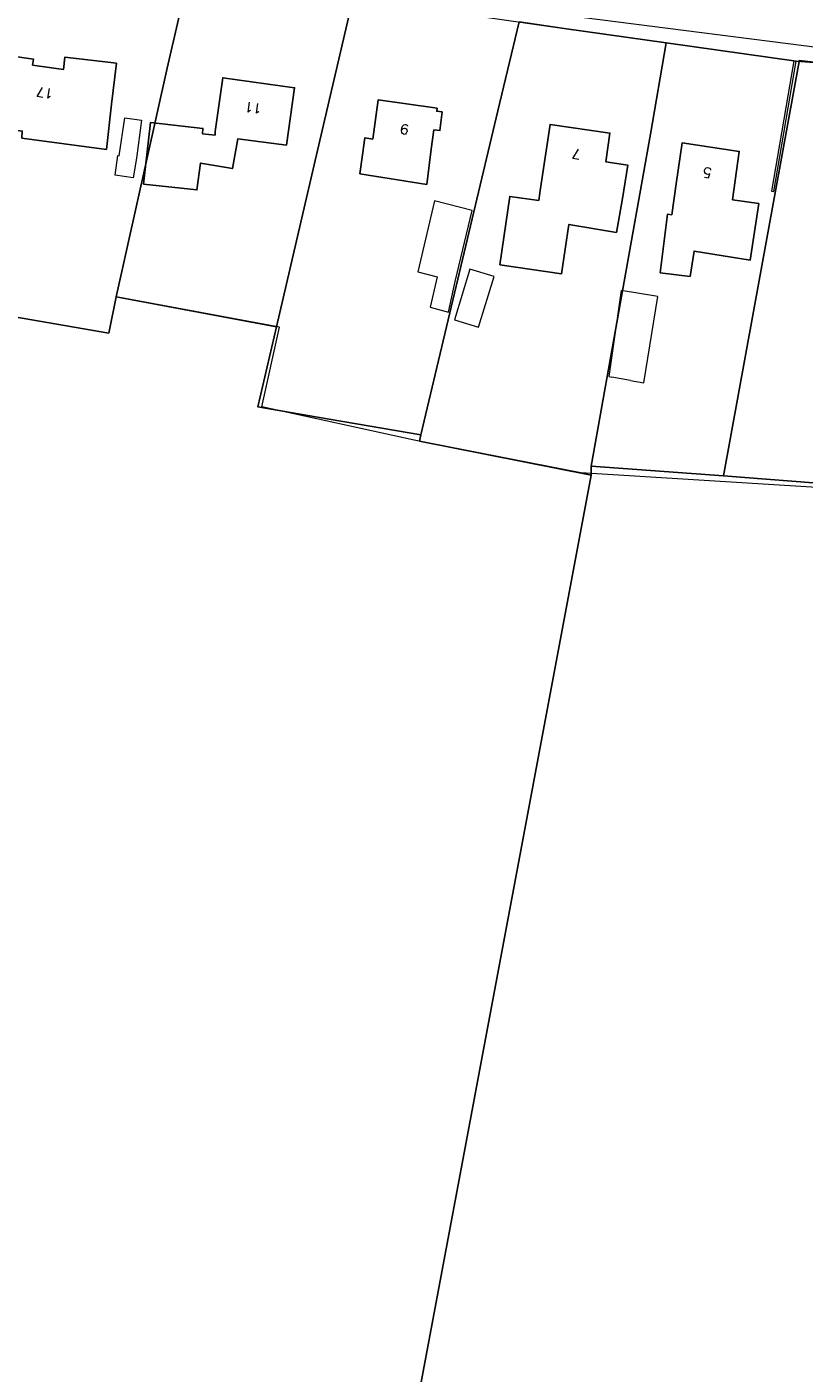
# Model space of a CAD drawing. Header units: metres. Extents: x 190798 to 192239, y 307689 to 310000.
# Tile 96 of 107: x 191965 to 192059, y 309305 to 309468. Entities that reach past the tile are written whole.
import ezdxf
from ezdxf.lldxf.tags import DXFTag

# ---------------------------------------------------------------- set-up
doc = ezdxf.new("R2010")
doc.units = ezdxf.units.M
doc.layers.add('PH-BEST-HUISNUMMERS', color=7, linetype='Continuous')
doc.layers.add('PH-BEST-KADASTRALE-GRENS', color=150, linetype='KG-KADASTRAAL-SO')
doc.layers.add('PH-BEST-KANTVERHARDING', color=253, linetype='Continuous', lineweight=9)
doc.styles.add('ROMANS', font='romans.shx')
doc.styles.get("Standard").update_dxf_attribs({"font": 'arial.ttf'})
tags = doc.linetypes.add('KG-KADASTRAAL-SO', pattern='A,5.5,-2,["K",Standard,S=1.8,R=0,X=0,Y=-0.9],-2,5.5,-2,[5,NLCS.SHX,S=0.75,R=0,X=0,Y=0],-2', length=19).pattern_tags.tags
tags[6] = DXFTag(74, 10)

msp = doc.modelspace()

# ---------------------------------------------------------------- linework, layer by layer
at = {"layer": 'PH-BEST-KADASTRALE-GRENS'}
for p, q in [((192004.27, 309471.1), (192000, 309452.7)), ((192024.45, 309468.29), (192029.89, 309467.5)), ((192029.89, 309467.5), (192042.27, 309465.75)), ((192058.38, 309463.5), (192058.4, 309463.61)), ((192058.4, 309463.61), (192075.54, 309461.65)), ((191974.41, 309452.84), (191975.05, 309458.32)), ((191987.59, 309455.03), (191987.58, 309454.56)), ((192000, 309452.7), (191995.05, 309431.35)), ((192005.44, 309452.18), (192005.13, 309449.89)), ((192013.24, 309448.59), (192013.79, 309452.89)), ((192005.13, 309449.89), (192013.24, 309448.59)), ((192043.47, 309448.67), (192042.96, 309444.91)), ((192026.98, 309447.86), (192026.82, 309446.63)), ((192036.26, 309442.76), (192036.98, 309446.9)), ((191974.71, 309430.55), (191975.62, 309434.97)), ((191975.62, 309434.97), (191995.05, 309431.35)), ((192012.53, 309418.25), (192000, 309420.39)), ((192012.35, 309417.46), (192012.53, 309418.25)), ((192012.35, 309417.46), (192033.17, 309413.37)), ((192033.17, 309413.37), (192033.18, 309414.45)), ((192033.18, 309414.45), (192049.21, 309413.26)), ((192011.46, 309297.63), (192033.17, 309413.37)), ((192049.21, 309413.26), (192067.26, 309411.85))]:
    msp.add_line(p, q, dxfattribs=at)
at = {"layer": 'PH-BEST-KADASTRALE-GRENS', "ltscale": 0.2, "flags": 128}
for points in [[(191975.62, 309434.97), (191981.78, 309462.68), (191984.52, 309474.6)], [(192012.53, 309418.25), (192021.85, 309457.5), (192024.45, 309468.29)], [(192033.18, 309414.45), (192040.38, 309454.7), (192042.27, 309465.75)], [(192042.27, 309465.75), (192058.03, 309463.52), (192058.38, 309463.5)], [(191951.98, 309457.71), (191952.64, 309462.66), (191957.38, 309462.04), (191957.5, 309462.91), (191962.23, 309462.26), (191962.5, 309464.23), (191965.57, 309463.8), (191965.47, 309463.06), (191969.2, 309462.52), (191969.37, 309464.02), (191975.63, 309463.29), (191975.05, 309458.32)], [(192049.21, 309413.26), (192056.32, 309452.23), (192058.38, 309463.5)], [(191987.59, 309455.03), (191988.51, 309461.53), (191997.23, 309460.31), (191996.25, 309453.37)], [(192005.44, 309452.18), (192005.72, 309454.23), (192006.7, 309454.09), (192007.37, 309458.86), (192014.5, 309457.83), (192014.45, 309457.47), (192015.1, 309457.38), (192014.84, 309455.13), (192014.12, 309455.21), (192013.79, 309452.89)], [(191951.68, 309454.64), (191956.54, 309453.95), (191956.86, 309456.09), (191964.22, 309455.06), (191964.18, 309454.21), (191974.41, 309452.84)], [(191987.58, 309454.56), (191986.07, 309454.73), (191986.12, 309455.39), (191979.76, 309456.1), (191978.92, 309448.64), (191985.38, 309447.94), (191985.83, 309451.19), (191989.68, 309450.52), (191990.34, 309454.12), (191996.25, 309453.37)], [(192026.98, 309447.86), (192028.2, 309455.88), (192035.45, 309454.82), (192034.95, 309451.35), (192037.6, 309450.94), (192036.98, 309446.9)], [(192043.47, 309448.67), (192044.2, 309453.62), (192051.13, 309452.6), (192050.32, 309446.74)], [(192026.82, 309446.63), (192023.31, 309447.14), (192022.11, 309438.86), (192029.57, 309437.74), (192030.48, 309443.75), (192036.26, 309442.76)], [(192042.96, 309444.91), (192042.44, 309444.98), (192041.55, 309437.9), (192045.17, 309437.44), (192045.65, 309440.51), (192052.44, 309439.41), (192053.48, 309446.27), (192050.32, 309446.74)], [(191938.75, 309436.26), (191962.09, 309432.76), (191974.71, 309430.55)], [(192000, 309420.39), (191992.78, 309421.62), (191995.05, 309431.35)]]:
    msp.add_lwpolyline(points, dxfattribs=at)
at = {"layer": 'PH-BEST-KANTVERHARDING', "color": 8}
for p, q in [((192057.75, 309463.56), (192058.03, 309463.52)), ((191974.41, 309452.84), (191975.05, 309458.32)), ((191987.59, 309455.03), (191987.58, 309454.56)), ((192005.44, 309452.18), (192005.13, 309449.89)), ((192013.24, 309448.59), (192013.79, 309452.89)), ((192005.13, 309449.89), (192013.24, 309448.59)), ((192043.47, 309448.67), (192042.96, 309444.91)), ((192026.98, 309447.86), (192026.82, 309446.63)), ((192036.26, 309442.76), (192036.98, 309446.9)), ((192037.92, 309424.85), (192035.68, 309425.24))]:
    msp.add_line(p, q, dxfattribs=at)
for points in [[(192088.89, 309463.15), (192064.98, 309464.65), (192030.12, 309469.07), (191994.66, 309474.6), (191978.05, 309477.16), (191964.2, 309479.3), (191945.76, 309482.12)], [(192001.72, 309471.45), (192020.07, 309468.93), (192029.92, 309467.49), (192057.75, 309463.56)], [(191951.98, 309457.71), (191952.64, 309462.66), (191957.38, 309462.04), (191957.5, 309462.91), (191962.23, 309462.26), (191962.5, 309464.23), (191965.57, 309463.8), (191965.47, 309463.06), (191969.2, 309462.52), (191969.37, 309464.02), (191975.63, 309463.29), (191975.05, 309458.32)], [(192057.75, 309463.56), (192055.01, 309447.77), (192055.3, 309447.74), (192058.03, 309463.52)], [(192058.03, 309463.52), (192064.7, 309463.04), (192066.28, 309462.95)], [(191987.59, 309455.03), (191988.51, 309461.53), (191997.23, 309460.31), (191996.25, 309453.37)], [(192005.44, 309452.18), (192005.72, 309454.23), (192006.7, 309454.09), (192007.37, 309458.86), (192014.5, 309457.83), (192014.45, 309457.47), (192015.1, 309457.38), (192014.84, 309455.13), (192014.12, 309455.21), (192013.79, 309452.89)], [(191975.46, 309449.72), (191975.8, 309452.11), (191975.96, 309452.05), (191976.64, 309456.68), (191978.67, 309456.38), (191978.05, 309451.8), (191977.67, 309449.41), (191975.46, 309449.72)], [(191951.68, 309454.64), (191956.54, 309453.95), (191956.86, 309456.09), (191964.22, 309455.06), (191964.18, 309454.21), (191974.41, 309452.84)], [(191987.58, 309454.56), (191986.07, 309454.73), (191986.12, 309455.39), (191979.76, 309456.1), (191978.92, 309448.64), (191985.38, 309447.94), (191985.83, 309451.19), (191989.68, 309450.52), (191990.34, 309454.12), (191996.25, 309453.37)], [(192026.98, 309447.86), (192028.2, 309455.88), (192035.45, 309454.82), (192034.95, 309451.35), (192037.6, 309450.94), (192036.98, 309446.9)], [(192043.47, 309448.67), (192044.2, 309453.62), (192051.13, 309452.6), (192050.32, 309446.74)], [(192026.82, 309446.63), (192023.31, 309447.14), (192022.11, 309438.86), (192029.57, 309437.74), (192030.48, 309443.75), (192036.26, 309442.76)], [(192016.69, 309436.84), (192018.73, 309445.43), (192014.18, 309446.59), (192012.18, 309438), (192014.52, 309437.4)], [(192042.96, 309444.91), (192042.44, 309444.98), (192041.55, 309437.9), (192045.17, 309437.44), (192045.65, 309440.51), (192052.44, 309439.41), (192053.48, 309446.27), (192050.32, 309446.74)], [(192014.52, 309437.4), (192013.66, 309433.73), (192015.9, 309433.12), (192016.69, 309436.84)], [(192021.4, 309437.44), (192018.48, 309438.33), (192016.6, 309432.2), (192019.52, 309431.31), (192021.4, 309437.44)], [(192067.02, 309412.21), (192060.52, 309411.85), (192031.9, 309413.62), (192011.7, 309417.59), (191993.27, 309421.62), (191995.38, 309431.29), (191975.62, 309434.97), (191974.71, 309430.55), (191962.09, 309432.76), (191939.24, 309436.19), (191937.64, 309432.17)], [(192037.92, 309424.85), (192039.56, 309424.56), (192041.27, 309435.01), (192036.8, 309435.74), (192035.32, 309425.3), (192035.68, 309425.24)]]:
    msp.add_lwpolyline(points, dxfattribs=at)

# ---------------------------------------------------------------- texts
at = {"layer": 'PH-BEST-HUISNUMMERS', "style": 'ROMANS'}
for s, rotation, p in [('17', 171.8375, (191968.06, 309460.16)), ('11', 172.0644, (191993.33, 309458.33)), ('9', 171.7808, (192011.12, 309455.79)), ('7', 171.7241, (192032, 309452.8)), ('5', 171.6024, (192047.84, 309450.55))]:
    msp.add_text(s, height=1.2, rotation=rotation, dxfattribs=at).set_placement(p)

doc.saveas('drawing.dxf')
